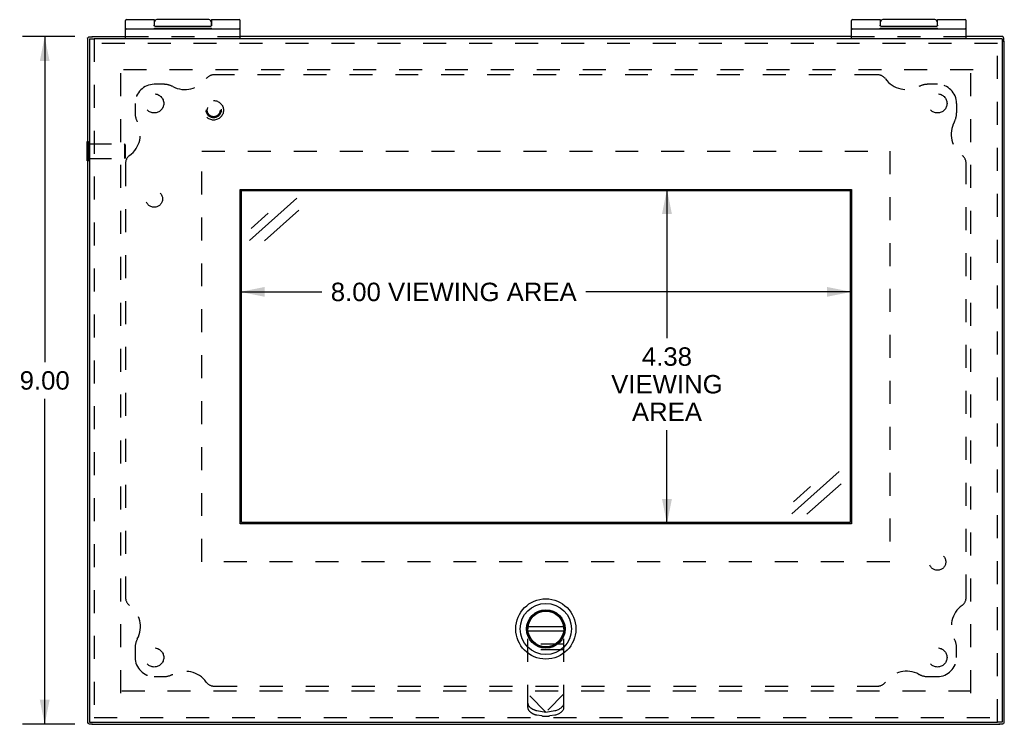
# Model space of a CAD drawing. Header units: inches. Extents: x 0 to 54.6, y 0 to 35.4.
# Tile 3 of 19: x 11.2 to 24, y 15 to 24.2. Entities that reach past the tile are written whole.
import ezdxf

# ---------------------------------------------------------------- set-up
doc = ezdxf.new("R2010")
doc.units = ezdxf.units.IN
doc.header["$LTSCALE"] = 3.005357
doc.header["$MEASUREMENT"] = 0
doc.linetypes.add('HIDDEN', pattern=[0.2, 0.1, -0.1])
doc.layers.get('0').update_dxf_attribs({"linetype": 'CONTINUOUS'})
for name, color, linetype in [('DEFAULT_2', 8, 'HIDDEN'), ('DIMENSIONS', 7, 'CONTINUOUS'), ('DOOR_ASSEMBLY', 7, 'CONTINUOUS'), ('SUBPANEL', 7, 'CONTINUOUS')]:
    doc.layers.add(name, color=color, linetype=linetype)
doc.styles.get("Standard").update_dxf_attribs({"font": 'arial.ttf'})
doc.dimstyles.new('DIMSTYLE_1', dxfattribs={"dimtxt": 0.241071, "dimasz": 0.321429, "dimexe": 0.09, "dimexo": 0.07, "dimgap": 0.0375, "dimtad": 0, "dimtih": 1, "dimtoh": 1, "dimzin": 4, "dimdsep": 46, "dimtxsty": 'Standard', "dimblk": '_FILLED', "dimblk1": '_FILLED', "dimblk2": '_FILLED', "dimcen": 0.09, "dimadec": 3, "dimazin": 1, "dimtfac": 1, "dimtdec": 3, "dimtofl": 0, "dimtmove": 0, "dimatfit": 3, "dimldrblk": '_FILLED', "dimfxl": 0, "dimtolj": 1, "dimtzin": 4, "dimarcsym": 0})

# ---------------------------------------------------------------- blocks, each defined once
blk = doc.blocks.new('_FILLED')
at = {"color": 0, "linetype": 'ByBlock'}
blk.add_solid([(0, 0), (-1, 0.2), (-1, -0.2)], dxfattribs=at)
blk = doc.blocks.new('*D1')
at = {"layer": 'DIMENSIONS', "color": 2, "linetype": 'Continuous'}
for p, q in [((14.05, 20.661), (15.118, 20.661)), ((22.05, 20.661), (18.572, 20.661))]:
    blk.add_line(p, q, dxfattribs=at)
at = {"layer": 'DIMENSIONS', "color": 2, "linetype": 'Continuous', "xscale": 0.3214285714, "yscale": 0.3214285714, "zscale": 0.3214285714, "rotation": 180}
blk.add_blockref('_FILLED', (14.05, 20.661), dxfattribs=at)
at = {"layer": 'DIMENSIONS', "color": 2, "linetype": 'Continuous', "xscale": 0.3214285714, "yscale": 0.3214285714, "zscale": 0.3214285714}
blk.add_blockref('_FILLED', (22.05, 20.661), dxfattribs=at)
at = {"layer": 'DIMENSIONS', "color": 2, "linetype": 'Continuous', "insert": (16.845, 20.781), "char_height": 0.24107, "width": 3.21279, "attachment_point": 2, "line_spacing_factor": 0.9}
blk.add_mtext('8.00 VIEWING AREA', dxfattribs=at)
blk = doc.blocks.new('*D2')
at = {"layer": 'DIMENSIONS', "color": 2, "linetype": 'Continuous'}
for p, q in [((19.635, 22.002), (19.635, 20.056)), ((19.635, 17.627), (19.635, 18.85))]:
    blk.add_line(p, q, dxfattribs=at)
at = {"layer": 'DIMENSIONS', "color": 2, "linetype": 'Continuous', "xscale": 0.3214285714, "yscale": 0.3214285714, "zscale": 0.3214285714}
for p, rotation in [((19.635, 22.002), 90), ((19.635, 17.627), 270)]:
    blk.add_blockref('_FILLED', p, dxfattribs=dict(at, rotation=rotation))
at = {"layer": 'DIMENSIONS', "color": 2, "linetype": 'Continuous', "insert": (19.635, 19.935), "char_height": 0.2411, "width": 1.45629, "attachment_point": 2, "line_spacing_factor": 0.9}
blk.add_mtext('4.38\\PVIEWING\\PAREA', dxfattribs=at)
blk = doc.blocks.new('*D5')
at = {"layer": 'DIMENSIONS', "color": 2, "linetype": 'Continuous'}
for p, q in [((11.887, 24.002), (11.203, 24.002)), ((11.492, 24.002), (11.492, 19.743)), ((11.492, 15.002), (11.492, 19.261)), ((11.887, 15.002), (11.203, 15.002))]:
    blk.add_line(p, q, dxfattribs=at)
at = {"layer": 'DIMENSIONS', "color": 2, "linetype": 'Continuous', "xscale": 0.3214285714, "yscale": 0.3214285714, "zscale": 0.3214285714}
for p, rotation in [((11.492, 24.002), 90), ((11.492, 15.002), 270)]:
    blk.add_blockref('_FILLED', p, dxfattribs=dict(at, rotation=rotation))
at = {"layer": 'DIMENSIONS', "color": 2, "linetype": 'Continuous', "insert": (11.492, 19.623), "char_height": 0.2411, "width": 0.6551, "attachment_point": 2, "line_spacing_factor": 0.9}
blk.add_mtext('9.00', dxfattribs=at)

msp = doc.modelspace()

# ---------------------------------------------------------------- linework, layer by layer
at = {"color": 3, "linetype": 'Continuous'}
for p, q in [((12.05, 23.982), (12.05, 15.023)), ((12.05, 23.982), (12.05, 23.982)), ((12.11, 24.002), (12.55, 24.002)), ((22.05, 24.002), (14.05, 24.002)), ((24.03, 24.002), (23.55, 24.002)), ((24.03, 24.002), (24.03, 24.002)), ((24.05, 15.023), (24.05, 23.942)), ((12.05, 15.023), (12.05, 15.023)), ((12.11, 15.002), (23.99, 15.002)), ((24.05, 15.023), (24.049, 15.023))]:
    msp.add_line(p, q, dxfattribs=at)
at = {"color": 7, "linetype": 'Continuous'}
for p, q in [((12.119, 23.994), (12.069, 23.994)), ((12.11, 24.002), (12.11, 23.994)), ((24.042, 23.933), (24.042, 23.983)), ((24.05, 23.942), (24.042, 23.942)), ((12.046, 22.374), (12.046, 22.63)), ((12.046, 22.63), (12.05, 22.63)), ((12.046, 22.374), (12.05, 22.374)), ((12.069, 15.01), (12.119, 15.01)), ((12.11, 15.002), (12.11, 15.01)), ((23.98, 15.01), (24.031, 15.01)), ((23.99, 15.01), (23.99, 15.002))]:
    msp.add_line(p, q, dxfattribs=at)
at = {"color": 3, "linetype": 'Continuous'}
for points in [[(12.05, 23.982), (12.051, 23.982), (12.051, 23.982), (12.052, 23.982), (12.053, 23.983), (12.054, 23.983), (12.054, 23.984), (12.055, 23.985), (12.056, 23.986), (12.058, 23.987), (12.059, 23.988), (12.06, 23.989), (12.061, 23.991)], [(12.069, 23.994), (12.068, 23.994), (12.067, 23.994), (12.066, 23.993), (12.065, 23.993), (12.064, 23.993), (12.063, 23.992), (12.062, 23.991), (12.061, 23.991)], [(24.03, 24.002), (24.03, 24.001), (24.03, 24.001), (24.03, 24), (24.031, 23.999), (24.031, 23.999), (24.032, 23.998), (24.033, 23.997), (24.033, 23.996), (24.035, 23.995), (24.036, 23.993), (24.037, 23.992), (24.038, 23.991)], [(24.042, 23.983), (24.042, 23.984), (24.041, 23.985), (24.041, 23.986), (24.041, 23.987), (24.04, 23.988), (24.04, 23.989), (24.039, 23.99), (24.038, 23.991)], [(12.05, 15.023), (12.051, 15.022), (12.051, 15.022), (12.052, 15.022), (12.053, 15.022), (12.054, 15.021), (12.054, 15.02), (12.055, 15.02), (12.056, 15.019), (12.058, 15.018), (12.059, 15.016), (12.06, 15.015), (12.061, 15.014)], [(12.069, 15.01), (12.068, 15.011), (12.067, 15.011), (12.066, 15.011), (12.065, 15.011), (12.064, 15.012), (12.063, 15.012), (12.062, 15.013), (12.061, 15.014)], [(24.031, 15.01), (24.032, 15.011), (24.033, 15.011), (24.034, 15.011), (24.035, 15.011), (24.036, 15.012), (24.037, 15.012), (24.038, 15.013), (24.039, 15.014)], [(24.049, 15.023), (24.049, 15.022), (24.048, 15.022), (24.048, 15.022), (24.047, 15.022), (24.046, 15.021), (24.045, 15.02), (24.044, 15.02), (24.043, 15.019), (24.042, 15.018), (24.041, 15.016), (24.04, 15.015), (24.039, 15.014)]]:
    msp.add_lwpolyline(points, dxfattribs=at)
at = {"layer": 'DEFAULT_2', "color": 8, "linetype": 'HIDDEN'}
for p, q in [((12.55, 24.002), (14.05, 24.002)), ((22.05, 24.002), (23.55, 24.002)), ((12.488, 15.409), (12.488, 23.596)), ((23.643, 23.565), (12.5, 23.565)), ((23.612, 15.409), (23.612, 23.553)), ((12.05, 22.63), (12.064, 22.63)), ((12.064, 22.374), (12.064, 22.63)), ((12.064, 22.596), (12.536, 22.596)), ((12.536, 22.596), (12.536, 22.408)), ((12.546, 22.586), (12.536, 22.596)), ((12.546, 22.586), (12.546, 22.418)), ((12.05, 22.374), (12.064, 22.374)), ((12.064, 22.408), (12.536, 22.408)), ((12.546, 22.418), (12.536, 22.408)), ((12.5, 15.44), (23.6, 15.44))]:
    msp.add_line(p, q, dxfattribs=at)
at = {"layer": 'DIMENSIONS', "color": 7, "linetype": 'Continuous'}
for p, q in [((14.173, 21.334), (14.793, 21.885)), ((14.192, 21.49), (14.417, 21.69)), ((14.816, 21.728), (14.368, 21.329)), ((21.27, 17.758), (21.89, 18.309)), ((21.289, 17.914), (21.514, 18.114)), ((21.914, 18.151), (21.465, 17.753))]:
    msp.add_line(p, q, dxfattribs=at)
at = {"layer": 'DOOR_ASSEMBLY', "color": 7, "linetype": 'Continuous'}
for p, q in [((12.55, 23.972), (12.55, 24.21)), ((12.563, 24.223), (12.925, 24.223)), ((12.563, 24.103), (14.037, 24.103)), ((12.925, 24.223), (12.925, 24.153)), ((12.93, 24.143), (12.926, 24.143)), ((12.927, 24.103), (12.927, 24.113)), ((12.927, 24.113), (13.676, 24.113)), ((12.93, 24.139), (12.93, 24.193)), ((12.935, 24.137), (13.665, 24.137)), ((13.64, 24.223), (12.96, 24.223)), ((13.175, 24.103), (13.175, 24.113)), ((13.189, 24.103), (13.189, 24.113)), ((13.424, 24.103), (13.424, 24.113)), ((13.573, 24.103), (13.573, 24.113)), ((13.67, 24.193), (13.67, 24.139)), ((13.673, 24.143), (13.67, 24.143)), ((13.67, 24.103), (13.67, 24.113)), ((13.675, 24.223), (14.037, 24.223)), ((13.676, 24.103), (13.676, 24.113)), ((14.05, 23.972), (14.05, 24.21)), ((22.05, 23.972), (22.05, 24.21)), ((22.063, 24.223), (22.425, 24.223)), ((22.063, 24.103), (23.537, 24.103)), ((22.425, 24.223), (22.425, 24.153)), ((22.43, 24.143), (22.426, 24.143)), ((22.427, 24.103), (22.427, 24.113)), ((22.427, 24.113), (23.176, 24.113)), ((22.43, 24.139), (22.43, 24.193)), ((22.435, 24.137), (23.165, 24.137)), ((23.14, 24.223), (22.46, 24.223)), ((22.675, 24.103), (22.675, 24.113)), ((22.689, 24.103), (22.689, 24.113)), ((22.924, 24.103), (22.924, 24.113)), ((23.073, 24.103), (23.073, 24.113)), ((23.17, 24.193), (23.17, 24.139)), ((23.173, 24.143), (23.17, 24.143)), ((23.17, 24.103), (23.17, 24.113)), ((23.175, 24.223), (23.537, 24.223)), ((23.175, 24.153), (23.175, 24.223)), ((23.176, 24.103), (23.176, 24.113)), ((23.55, 23.972), (23.55, 24.21)), ((12.08, 23.972), (12.14, 23.972)), ((14.05, 23.973), (12.55, 23.973)), ((13.17, 23.973), (13.17, 23.972)), ((13.43, 23.973), (13.43, 23.972)), ((23.55, 23.973), (22.05, 23.973)), ((22.67, 23.973), (22.67, 23.972)), ((22.93, 23.973), (22.93, 23.972)), ((24.02, 23.972), (23.96, 23.972)), ((14.066, 17.643), (14.066, 21.987)), ((14.066, 21.987), (22.034, 21.987)), ((22.034, 21.987), (22.034, 17.643)), ((22.034, 17.643), (14.066, 17.643)), ((18.016, 16.482), (18.016, 16.488)), ((18.084, 16.488), (18.084, 16.482)), ((17.812, 16.284), (17.818, 16.284)), ((17.818, 16.282), (18.282, 16.282)), ((18.282, 16.284), (18.288, 16.284)), ((17.818, 16.216), (17.812, 16.216)), ((18.282, 16.219), (17.818, 16.219)), ((18.288, 16.216), (18.282, 16.216)), ((18.016, 16.012), (18.016, 16.018)), ((18.084, 16.018), (18.084, 16.012)), ((12.08, 15.032), (12.14, 15.032)), ((24.02, 15.032), (23.96, 15.032))]:
    msp.add_line(p, q, dxfattribs=at)
at = {"layer": 'DOOR_ASSEMBLY', "color": 3, "linetype": 'Continuous'}
for p, q in [((12.08, 23.972), (12.08, 15.032)), ((23.96, 23.972), (12.14, 23.972)), ((24.02, 23.972), (24.02, 15.032)), ((14.05, 17.627), (14.05, 22.002)), ((14.05, 22.002), (22.05, 22.002)), ((22.05, 22.002), (22.05, 17.627)), ((22.05, 17.627), (14.05, 17.627)), ((12.14, 15.032), (23.96, 15.032))]:
    msp.add_line(p, q, dxfattribs=at)
at = {"layer": 'DOOR_ASSEMBLY', "color": 8, "linetype": 'HIDDEN'}
for p, q in [((12.14, 23.972), (12.14, 15.032)), ((23.96, 15.032), (23.96, 23.972)), ((23.96, 23.912), (12.14, 23.912)), ((13.55, 17.127), (13.55, 22.502)), ((13.55, 22.502), (22.55, 22.502)), ((22.55, 22.502), (22.55, 17.127)), ((22.55, 17.127), (13.55, 17.127)), ((17.814, 15.22), (17.814, 16.25)), ((18.286, 15.22), (18.286, 16.25)), ((18.286, 16.053), (17.814, 16.053)), ((18.286, 15.975), (17.814, 15.975)), ((18.05, 15.16), (17.814, 15.401)), ((18.286, 15.401), (18.05, 15.16)), ((12.14, 15.092), (23.96, 15.092)), ((17.932, 15.182), (18.05, 15.16)), ((17.998, 15.112), (17.932, 15.124)), ((18.031, 15.109), (18.068, 15.109)), ((18.05, 15.16), (18.168, 15.182)), ((18.168, 15.124), (18.102, 15.112))]:
    msp.add_line(p, q, dxfattribs=at)
at = {"layer": 'DOOR_ASSEMBLY', "color": 7, "linetype": 'Continuous'}
for points in [[(12.935, 24.137), (12.935, 24.137), (12.935, 24.137), (12.935, 24.137), (12.934, 24.137), (12.934, 24.137), (12.934, 24.137), (12.934, 24.137), (12.934, 24.137), (12.934, 24.137), (12.934, 24.137), (12.934, 24.137), (12.934, 24.137), (12.933, 24.137), (12.933, 24.137), (12.933, 24.137), (12.933, 24.137), (12.933, 24.137), (12.933, 24.137), (12.933, 24.137), (12.933, 24.137), (12.933, 24.137), (12.933, 24.137), (12.932, 24.137), (12.932, 24.137), (12.932, 24.138), (12.932, 24.138), (12.932, 24.138), (12.932, 24.138), (12.932, 24.138), (12.932, 24.138), (12.931, 24.138), (12.931, 24.138), (12.931, 24.138), (12.931, 24.138), (12.931, 24.138), (12.931, 24.138), (12.931, 24.138), (12.931, 24.138), (12.931, 24.138), (12.93, 24.138), (12.93, 24.138), (12.93, 24.138), (12.93, 24.139), (12.93, 24.139), (12.93, 24.139), (12.93, 24.139), (12.93, 24.139), (12.929, 24.139), (12.929, 24.139), (12.929, 24.139), (12.929, 24.139), (12.929, 24.139), (12.929, 24.139), (12.929, 24.14), (12.929, 24.14), (12.928, 24.14), (12.928, 24.14), (12.928, 24.14), (12.928, 24.14), (12.928, 24.14), (12.928, 24.141), (12.928, 24.141), (12.928, 24.141), (12.928, 24.141), (12.927, 24.141), (12.927, 24.141), (12.927, 24.142), (12.927, 24.142), (12.927, 24.142), (12.927, 24.142), (12.927, 24.142), (12.927, 24.143), (12.926, 24.143), (12.926, 24.143), (12.926, 24.143), (12.926, 24.144), (12.926, 24.144), (12.926, 24.144), (12.926, 24.145), (12.926, 24.145), (12.926, 24.145), (12.926, 24.146), (12.926, 24.146), (12.925, 24.146), (12.925, 24.147), (12.925, 24.147), (12.925, 24.147), (12.925, 24.148), (12.925, 24.148), (12.925, 24.149), (12.925, 24.149), (12.925, 24.15), (12.925, 24.15), (12.925, 24.151), (12.925, 24.152), (12.925, 24.152), (12.925, 24.153)], [(13.675, 24.223), (13.675, 24.153), (13.675, 24.152), (13.675, 24.152), (13.675, 24.151), (13.675, 24.15), (13.675, 24.15), (13.675, 24.149), (13.675, 24.149), (13.675, 24.148), (13.675, 24.148), (13.675, 24.147), (13.674, 24.147), (13.674, 24.147), (13.674, 24.146), (13.674, 24.146), (13.674, 24.146), (13.674, 24.145), (13.674, 24.145), (13.674, 24.145), (13.674, 24.144), (13.674, 24.144), (13.674, 24.144), (13.673, 24.143), (13.673, 24.143), (13.673, 24.143), (13.673, 24.143), (13.673, 24.142), (13.673, 24.142), (13.673, 24.142), (13.673, 24.142), (13.673, 24.142), (13.672, 24.141), (13.672, 24.141), (13.672, 24.141), (13.672, 24.141), (13.672, 24.141), (13.672, 24.141), (13.672, 24.14), (13.672, 24.14), (13.672, 24.14), (13.671, 24.14), (13.671, 24.14), (13.671, 24.14), (13.671, 24.14), (13.671, 24.139), (13.671, 24.139), (13.671, 24.139), (13.671, 24.139), (13.67, 24.139), (13.67, 24.139), (13.67, 24.139), (13.67, 24.139), (13.67, 24.139), (13.67, 24.139), (13.67, 24.139), (13.67, 24.138), (13.669, 24.138), (13.669, 24.138), (13.669, 24.138), (13.669, 24.138), (13.669, 24.138), (13.669, 24.138), (13.669, 24.138), (13.669, 24.138), (13.669, 24.138), (13.668, 24.138), (13.668, 24.138), (13.668, 24.138), (13.668, 24.138), (13.668, 24.138), (13.668, 24.138), (13.668, 24.138), (13.668, 24.138), (13.667, 24.137), (13.667, 24.137), (13.667, 24.137), (13.667, 24.137), (13.667, 24.137), (13.667, 24.137), (13.667, 24.137), (13.667, 24.137), (13.667, 24.137), (13.666, 24.137), (13.666, 24.137), (13.666, 24.137), (13.666, 24.137), (13.666, 24.137), (13.666, 24.137), (13.666, 24.137), (13.666, 24.137), (13.666, 24.137), (13.666, 24.137), (13.665, 24.137), (13.665, 24.137), (13.665, 24.137), (13.665, 24.137), (13.665, 24.137), (13.665, 24.137)], [(22.435, 24.137), (22.435, 24.137), (22.435, 24.137), (22.435, 24.137), (22.434, 24.137), (22.434, 24.137), (22.434, 24.137), (22.434, 24.137), (22.434, 24.137), (22.434, 24.137), (22.434, 24.137), (22.434, 24.137), (22.434, 24.137), (22.433, 24.137), (22.433, 24.137), (22.433, 24.137), (22.433, 24.137), (22.433, 24.137), (22.433, 24.137), (22.433, 24.137), (22.433, 24.137), (22.433, 24.137), (22.433, 24.137), (22.432, 24.137), (22.432, 24.137), (22.432, 24.138), (22.432, 24.138), (22.432, 24.138), (22.432, 24.138), (22.432, 24.138), (22.432, 24.138), (22.431, 24.138), (22.431, 24.138), (22.431, 24.138), (22.431, 24.138), (22.431, 24.138), (22.431, 24.138), (22.431, 24.138), (22.431, 24.138), (22.431, 24.138), (22.43, 24.138), (22.43, 24.138), (22.43, 24.138), (22.43, 24.139), (22.43, 24.139), (22.43, 24.139), (22.43, 24.139), (22.43, 24.139), (22.429, 24.139), (22.429, 24.139), (22.429, 24.139), (22.429, 24.139), (22.429, 24.139), (22.429, 24.139), (22.429, 24.14), (22.429, 24.14), (22.428, 24.14), (22.428, 24.14), (22.428, 24.14), (22.428, 24.14), (22.428, 24.14), (22.428, 24.141), (22.428, 24.141), (22.428, 24.141), (22.428, 24.141), (22.427, 24.141), (22.427, 24.141), (22.427, 24.142), (22.427, 24.142), (22.427, 24.142), (22.427, 24.142), (22.427, 24.142), (22.427, 24.143), (22.426, 24.143), (22.426, 24.143), (22.426, 24.143), (22.426, 24.144), (22.426, 24.144), (22.426, 24.144), (22.426, 24.145), (22.426, 24.145), (22.426, 24.145), (22.426, 24.146), (22.426, 24.146), (22.425, 24.146), (22.425, 24.147), (22.425, 24.147), (22.425, 24.147), (22.425, 24.148), (22.425, 24.148), (22.425, 24.149), (22.425, 24.149), (22.425, 24.15), (22.425, 24.15), (22.425, 24.151), (22.425, 24.152), (22.425, 24.152), (22.425, 24.153)], [(23.175, 24.153), (23.175, 24.153), (23.175, 24.152), (23.175, 24.152), (23.175, 24.151), (23.175, 24.15), (23.175, 24.15), (23.175, 24.149), (23.175, 24.149), (23.175, 24.148), (23.175, 24.148), (23.175, 24.147), (23.174, 24.147), (23.174, 24.147), (23.174, 24.146), (23.174, 24.146), (23.174, 24.146), (23.174, 24.145), (23.174, 24.145), (23.174, 24.145), (23.174, 24.144), (23.174, 24.144), (23.174, 24.144), (23.173, 24.143), (23.173, 24.143), (23.173, 24.143), (23.173, 24.143), (23.173, 24.142), (23.173, 24.142), (23.173, 24.142), (23.173, 24.142), (23.173, 24.142), (23.172, 24.141), (23.172, 24.141), (23.172, 24.141), (23.172, 24.141), (23.172, 24.141), (23.172, 24.141), (23.172, 24.14), (23.172, 24.14), (23.172, 24.14), (23.171, 24.14), (23.171, 24.14), (23.171, 24.14), (23.171, 24.14), (23.171, 24.139), (23.171, 24.139), (23.171, 24.139), (23.171, 24.139), (23.17, 24.139), (23.17, 24.139), (23.17, 24.139), (23.17, 24.139), (23.17, 24.139), (23.17, 24.139), (23.17, 24.139), (23.17, 24.138), (23.169, 24.138), (23.169, 24.138), (23.169, 24.138), (23.169, 24.138), (23.169, 24.138), (23.169, 24.138), (23.169, 24.138), (23.169, 24.138), (23.169, 24.138), (23.168, 24.138), (23.168, 24.138), (23.168, 24.138), (23.168, 24.138), (23.168, 24.138), (23.168, 24.138), (23.168, 24.138), (23.168, 24.138), (23.167, 24.137), (23.167, 24.137), (23.167, 24.137), (23.167, 24.137), (23.167, 24.137), (23.167, 24.137), (23.167, 24.137), (23.167, 24.137), (23.167, 24.137), (23.166, 24.137), (23.166, 24.137), (23.166, 24.137), (23.166, 24.137), (23.166, 24.137), (23.166, 24.137), (23.166, 24.137), (23.166, 24.137), (23.166, 24.137), (23.166, 24.137), (23.165, 24.137), (23.165, 24.137), (23.165, 24.137), (23.165, 24.137), (23.165, 24.137), (23.165, 24.137)]]:
    msp.add_lwpolyline(points, dxfattribs=at)
at = {"layer": 'DOOR_ASSEMBLY', "color": 8, "linetype": 'HIDDEN'}
for radius in [0.128, 0.0981, 0.094, 0.084]:
    msp.add_circle((13.703, 23.037), radius, dxfattribs=at)
at = {"layer": 'DOOR_ASSEMBLY', "color": 7, "linetype": 'Continuous'}
for radius in [0.394, 0.335, 0.252, 0.24, 0.234]:
    msp.add_circle((18.05, 16.25), radius, dxfattribs=at)
for centre, radius, start, end in [((12.563, 24.21), 0.013, 90, 180), ((12.563, 24.09), 0.013, 90, 180), ((12.96, 24.193), 0.03, 90, 180), ((13.64, 24.193), 0.03, 0, 90), ((14.037, 24.21), 0.013, 0, 90), ((14.037, 24.09), 0.013, 0, 90), ((22.063, 24.21), 0.013, 90, 180), ((22.063, 24.09), 0.013, 90, 180), ((22.46, 24.193), 0.03, 90, 180), ((23.14, 24.193), 0.03, 0, 90), ((23.537, 24.21), 0.013, 0, 90), ((23.537, 24.09), 0.013, 0, 90)]:
    msp.add_arc(centre, radius, start, end, dxfattribs=at)
at = {"layer": 'DOOR_ASSEMBLY', "color": 8, "linetype": 'HIDDEN'}
msp.add_arc((18.05, 16.25), 0.236, 0, 180, dxfattribs=at)
for centre, major_axis, ratio, start_param, end_param in [((17.932, 15.256), (0.116, -0.035), 0.592673, -2.967082, -1.396285), ((17.932, 15.198), (0.116, -0.035), 0.592673, -2.967082, -1.396285), ((18.168, 15.256), (0.116, 0.035), 0.592673, -1.745307, -0.174511), ((18.168, 15.198), (0.116, 0.035), 0.592673, -1.745307, -0.174511), ((18.031, 15.16), (0.0984, 0), 0.51423, -1.919862, -1.570796), ((18.068, 15.16), (0.0984, 0), 0.51423, -1.570796, -1.22173)]:
    msp.add_ellipse(centre, major_axis=major_axis, ratio=ratio, start_param=start_param, end_param=end_param, dxfattribs=at)
at = {"layer": 'SUBPANEL', "color": 8, "linetype": 'HIDDEN'}
for p, q in [((22.392, 23.502), (13.708, 23.502)), ((13.05, 23.377), (12.925, 23.377)), ((23.175, 23.377), (23.05, 23.377)), ((12.675, 23.127), (12.675, 23.002)), ((23.425, 23.127), (23.425, 23.002)), ((12.55, 22.344), (12.55, 16.66)), ((23.55, 16.66), (23.55, 22.344)), ((12.675, 16.002), (12.675, 15.877)), ((23.425, 15.877), (23.425, 16.002)), ((12.925, 15.627), (13.05, 15.627)), ((23.05, 15.627), (23.175, 15.627)), ((13.708, 15.502), (22.392, 15.502))]:
    msp.add_line(p, q, dxfattribs=at)
for centre, radius in [((12.925, 23.127), 0.125), ((23.175, 23.127), 0.125), ((12.925, 21.877), 0.109), ((23.175, 17.127), 0.109), ((12.925, 15.877), 0.125), ((23.175, 15.877), 0.125)]:
    msp.add_circle(centre, radius, dxfattribs=at)
for centre, radius, start, end in [((13.708, 23.377), 0.125, 90, 144.1013), ((22.392, 23.377), 0.125, 35.8987, 90), ((12.925, 23.127), 0.25, 90, 180), ((13.05, 23.127), 0.25, 62.1089, 90), ((13.328, 23.652), 0.344, 242.1089, 324.1013), ((22.772, 23.652), 0.344, 215.8987, 297.8911), ((23.05, 23.127), 0.25, 90, 117.8911), ((23.175, 23.127), 0.25, 0, 90), ((12.925, 23.002), 0.25, 180, 207.8911), ((23.175, 23.002), 0.25, 332.1089, 360), ((12.4, 22.724), 0.344, 305.8987, 27.8911), ((23.7, 22.724), 0.344, 152.1089, 234.1013), ((12.675, 22.344), 0.125, 125.8987, 180), ((23.425, 22.344), 0.125, 0, 54.1013), ((12.675, 16.66), 0.125, 180, 234.1013), ((23.425, 16.66), 0.125, 305.8987, 360), ((12.4, 16.28), 0.344, 332.1089, 54.1013), ((23.7, 16.28), 0.344, 125.8987, 207.8911), ((12.925, 16.002), 0.25, 152.1089, 180), ((23.175, 16.002), 0.25, 0, 27.8911), ((12.925, 15.877), 0.25, 180, 270), ((23.175, 15.877), 0.25, 270, 360), ((13.05, 15.877), 0.25, 270, 297.8911), ((13.328, 15.352), 0.344, 35.8987, 117.8911), ((22.772, 15.352), 0.344, 62.1089, 144.1013), ((23.05, 15.877), 0.25, 242.1089, 270), ((13.708, 15.627), 0.125, 215.8987, 270), ((22.392, 15.627), 0.125, 270, 324.1013)]:
    msp.add_arc(centre, radius, start, end, dxfattribs=at)

# ---------------------------------------------------------------- dimensions: what is measured, and where the dimension line sits
at = {"layer": 'DIMENSIONS', "color": 2, "linetype": 'Continuous'}
dim = msp.add_linear_dim(base=(11.492, 15.002), p1=(11.957, 24.002), p2=(11.957, 15.002), angle=270, dimstyle='DIMSTYLE_1', dxfattribs=at)
dim.commit()
dim.dimension.update_dxf_attribs({"geometry": '*D5', "text_midpoint": (11.491, 19.501), "dimtype": 160})
for base, p1, p2, angle, text, picture, middle in [((14.05, 20.661), (22.05, 22.002), (14.05, 22.002), 180, '<> VIEWING AREA', '*D1', (16.845, 20.661)), ((19.635351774, 22.002224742), (14.049886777, 17.627224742), (14.049886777, 22.002224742), 90, '<>\\PVIEWING\\PAREA', '*D2', (19.635351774, 19.453117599))]:
    dim = msp.add_linear_dim(base=base, p1=p1, p2=p2, angle=angle, text=text, dimstyle='DIMSTYLE_1', dxfattribs=at)
    dim.commit()
    dim.dimension.update_dxf_attribs({"geometry": picture, "text_midpoint": middle, "dimtype": 160})

doc.saveas('drawing.dxf')
